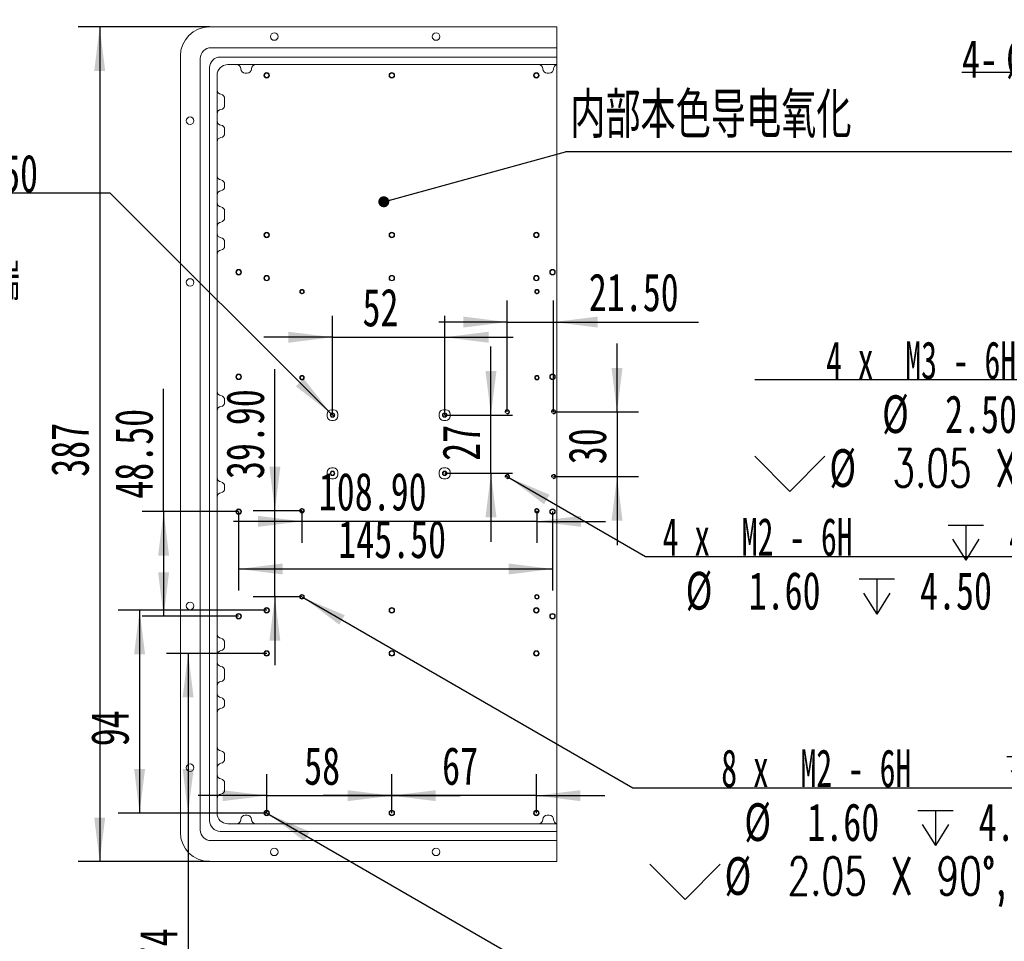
# Model space of a CAD drawing. Header units: millimetres. Extents: x 0 to 658, y -2 to 210.
# Tile 3 of 12: x 91 to 183, y 73 to 159. Entities that reach past the tile are written whole.
import ezdxf

# ---------------------------------------------------------------- set-up
doc = ezdxf.new("R2010")
doc.units = ezdxf.units.MM
doc.layers.add('图框', color=7, linetype='Continuous')
doc.styles.add('SLDTEXTSTYLE0', font='TXT', dxfattribs={"width": 0.7})
doc.styles.add('SLDTEXTSTYLE1', font='TXT', dxfattribs={"width": 0.7, "bigfont": 'bigfont'})
doc.styles.add('SLDTEXTSTYLE4', font='TXT', dxfattribs={"width": 0.633333})
doc.styles.add('SLDTEXTSTYLE5', font='TXT', dxfattribs={"width": 0.616667})
doc.dimstyles.new('SLDDIMSTYLE0', dxfattribs={"dimtxt": 3.5, "dimasz": 4.08, "dimexe": 0, "dimexo": 0.0625, "dimgap": 0.875, "dimtad": 2, "dimlfac": 5, "dimrnd": 1e-09, "dimzin": 12, "dimdsep": 46, "dimtxsty": 'SLDTEXTSTYLE0', "dimsah": 1, "dimcen": 0.09, "dimadec": 0, "dimazin": 3, "dimtfac": 1, "dimtofl": 0, "dimtmove": 0, "dimatfit": 3, "dimfxl": 0, "dimfrac": 2, "dimtolj": 1, "dimtzin": 12, "dimarcsym": 0})
doc.dimstyles.new('SLDDIMSTYLE1', dxfattribs={"dimtxt": 3.5, "dimasz": 4.08, "dimexe": 0, "dimexo": 0.0625, "dimgap": 0.875, "dimtad": 0, "dimtih": 1, "dimtoh": 1, "dimdec": 6, "dimlfac": 5, "dimrnd": 1e-09, "dimzin": 12, "dimdsep": 46, "dimtxsty": 'SLDTEXTSTYLE0', "dimblk1": 'NONE', "dimsah": 1, "dimcen": 0, "dimadec": 0, "dimazin": 3, "dimtfac": 1, "dimtmove": 0, "dimatfit": 3, "dimldrblk": 'NONE', "dimfxl": 0, "dimfrac": 2, "dimtolj": 1, "dimtzin": 12, "dimarcsym": 0})
doc.dimstyles.new('SLDDIMSTYLE2', dxfattribs={"dimtxt": 3.5, "dimasz": 4.08, "dimexe": 0, "dimexo": 0.0625, "dimgap": 0.875, "dimtad": 2, "dimlfac": 5, "dimrnd": 1e-09, "dimzin": 12, "dimdsep": 46, "dimtxsty": 'SLDTEXTSTYLE0', "dimsah": 1, "dimcen": 0.09, "dimadec": 0, "dimazin": 3, "dimtfac": 1, "dimtmove": 0, "dimatfit": 0, "dimfxl": 0, "dimfrac": 2, "dimtolj": 1, "dimtzin": 12, "dimarcsym": 0})
doc.dimstyles.new('SLDDIMSTYLE3', dxfattribs={"dimtxt": 3.5, "dimasz": 4.08, "dimexe": 0, "dimexo": 0.0625, "dimgap": 0.875, "dimtad": 2, "dimlfac": 5, "dimrnd": 1e-09, "dimzin": 4, "dimdsep": 46, "dimtxsty": 'SLDTEXTSTYLE0', "dimsah": 1, "dimcen": 0.09, "dimadec": 0, "dimazin": 1, "dimtfac": 1, "dimtofl": 0, "dimtmove": 0, "dimatfit": 3, "dimfxl": 0, "dimfrac": 2, "dimtolj": 1, "dimtzin": 12, "dimarcsym": 0})
doc.dimstyles.new('SLDDIMSTYLE4', dxfattribs={"dimtxt": 3.5, "dimasz": 4.08, "dimexe": 0, "dimexo": 0.0625, "dimgap": 0.875, "dimtad": 2, "dimlfac": 5, "dimrnd": 1e-09, "dimzin": 4, "dimdsep": 46, "dimtxsty": 'SLDTEXTSTYLE0', "dimsah": 1, "dimcen": 0.09, "dimadec": 0, "dimazin": 1, "dimtfac": 1, "dimtmove": 0, "dimatfit": 0, "dimfxl": 0, "dimfrac": 2, "dimtolj": 1, "dimtzin": 12, "dimarcsym": 0})
doc.dimstyles.new('SLDDIMSTYLE5', dxfattribs={"dimtxt": 0.18, "dimasz": 1.016, "dimexe": 0, "dimexo": 0.0625, "dimgap": 0, "dimtad": 0, "dimtih": 1, "dimtoh": 1, "dimdec": 0, "dimrnd": 1e-09, "dimzin": 0, "dimdsep": 46, "dimtxsty": 'Standard', "dimblk1": 'DOT', "dimblk2": 'DOT', "dimsah": 1, "dimcen": 0.09, "dimadec": 0, "dimazin": 0, "dimtfac": 1.016, "dimtdec": 0, "dimtofl": 0, "dimtmove": 0, "dimatfit": 3, "dimldrblk": 'DOT', "dimfxl": 0, "dimfrac": 2, "dimtolj": 1, "dimtzin": 0, "dimarcsym": 0})
doc.dimstyles.new('SLDDIMSTYLE6', dxfattribs={"dimtxt": 3.5, "dimasz": 4.08, "dimexe": 0, "dimexo": 0.0625, "dimgap": 0.875, "dimtad": 0, "dimtih": 1, "dimtoh": 1, "dimlfac": 5, "dimrnd": 1e-09, "dimzin": 12, "dimdsep": 46, "dimtxsty": 'SLDTEXTSTYLE0', "dimblk1": 'NONE', "dimsah": 1, "dimcen": 0, "dimadec": 0, "dimazin": 3, "dimtfac": 1, "dimtmove": 0, "dimatfit": 3, "dimldrblk": 'NONE', "dimfxl": 0, "dimfrac": 2, "dimtolj": 1, "dimtzin": 12, "dimarcsym": 0})

# ---------------------------------------------------------------- blocks, each defined once
blk = doc.blocks.new('_D')
at = {"layer": '图框'}
for p, q in [((108.882, 157.86), (96.7, 157.86)), ((98.7, 157.86), (98.7, 80.46)), ((108.882, 80.46), (96.7, 80.46))]:
    blk.add_line(p, q, dxfattribs=at)
for points in [[(98.7, 157.86), (98.192, 153.78), (99.208, 153.78)], [(98.7, 80.46), (99.208, 84.54), (98.192, 84.54)]]:
    blk.add_solid(points, dxfattribs=at)
at = {"layer": '图框', "insert": (94.188, 116.141), "char_height": 3.5, "attachment_point": 1, "rotation": 90, "style": 'SLDTEXTSTYLE0'}
blk.add_mtext('387', dxfattribs=at)
blk = doc.blocks.new('SW_SYMBOL_HOLE_DEPTH')
at = {"layer": '图框', "color": 0}
for p, q in [((0, 875), (800, 875)), ((400, 875), (400, 75)), ((100, 555), (400, 75)), ((700, 555), (400, 75))]:
    blk.add_line(p, q, dxfattribs=at)
blk = doc.blocks.new('SW_SYMBOL_HOLE_SINK')
at = {"layer": '图框', "color": 0}
for p, q in [((0, 875), (800, 75)), ((800, 75), (1600, 875))]:
    blk.add_line(p, q, dxfattribs=at)
blk = doc.blocks.new('_D_1')
at = {"layer": '图框'}
for p, q in [((113.961, 85.087), (114.403, 84.832)), ((114.403, 84.832), (151.792, 63.227)), ((151.792, 63.227), (200.837, 63.227))]:
    blk.add_line(p, q, dxfattribs=at)
blk.add_solid([(114.403, 84.832), (117.681, 82.351), (118.19, 83.231)], dxfattribs=at)
at = {"layer": '图框', "xscale": 0.004072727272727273, "yscale": 0.004072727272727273, "zscale": 0.004072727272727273}
for name, p in [('SW_SYMBOL_HOLE_DEPTH', (189.533, 62.586)), ('SW_SYMBOL_HOLE_DEPTH', (178.228, 57.586)), ('SW_SYMBOL_HOLE_SINK', (153.379, 52.586))]:
    blk.add_blockref(name, p, dxfattribs=at)
at = {"layer": '图框', "char_height": 3.5, "attachment_point": 1}
for s, insert, style in [('26 x  M2.5 - 6H', (156.944, 66.812), 'SLDTEXTSTYLE4'), ('5', (195.168, 66.812), 'SLDTEXTSTYLE0'), ('%%c', (162.138, 61.812), 'SLDTEXTSTYLE0'), ('2.05', (167.976, 61.812), 'SLDTEXTSTYLE0'), ('4.50', (183.863, 61.812), 'SLDTEXTSTYLE0'), ('%%c', (160.305, 56.812), 'SLDTEXTSTYLE0'), ('2.55 X 90\\M+1818B, \\M+18BDF\\M+1925B', (166.143, 56.812), 'SLDTEXTSTYLE1')]:
    blk.add_mtext(s, dxfattribs=dict(at, insert=insert, style=style))
blk = doc.blocks.new('_NONE')
blk = doc.blocks.new('_D_2')
at = {"layer": '图框'}
for p, q in [((117.275, 105.112), (117.63, 104.907)), ((117.63, 104.907), (148.118, 87.286)), ((148.118, 87.286), (197.163, 87.286))]:
    blk.add_line(p, q, dxfattribs=at)
blk.add_solid([(117.63, 104.907), (120.908, 102.426), (121.416, 103.305)], dxfattribs=at)
at = {"layer": '图框', "xscale": 0.004072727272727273, "yscale": 0.004072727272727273, "zscale": 0.004072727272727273}
for name, p in [('SW_SYMBOL_HOLE_DEPTH', (182.804, 86.645)), ('SW_SYMBOL_HOLE_DEPTH', (174.555, 81.645)), ('SW_SYMBOL_HOLE_SINK', (149.706, 76.645))]:
    blk.add_blockref(name, p, dxfattribs=at)
at = {"layer": '图框', "char_height": 3.5, "attachment_point": 1}
for s, insert, style in [('8 x  M2 - 6H', (156.326, 90.871), 'SLDTEXTSTYLE5'), ('4', (188.439, 90.871), 'SLDTEXTSTYLE0'), ('%%c', (158.464, 85.871), 'SLDTEXTSTYLE0'), ('1.60', (164.303, 85.871), 'SLDTEXTSTYLE0'), ('4.50', (180.19, 85.871), 'SLDTEXTSTYLE0'), ('%%c', (156.631, 80.871), 'SLDTEXTSTYLE0'), ('2.05 X 90\\M+1818B, \\M+18BDF\\M+1925B', (162.47, 80.871), 'SLDTEXTSTYLE1')]:
    blk.add_mtext(s, dxfattribs=dict(at, insert=insert, style=style))
blk = doc.blocks.new('_D_3')
at = {"layer": '图框'}
for p, q in [((136.344, 116.24), (136.621, 116.08)), ((136.621, 116.08), (149.299, 108.741)), ((149.299, 108.741), (185.105, 108.741))]:
    blk.add_line(p, q, dxfattribs=at)
blk.add_solid([(136.621, 116.08), (139.897, 113.596), (140.406, 114.475)], dxfattribs=at)
at = {"layer": '图框', "xscale": 0.004072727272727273, "yscale": 0.004072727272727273, "zscale": 0.004072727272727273}
for p in [(177.365, 108.101), (169.116, 103.101)]:
    blk.add_blockref('SW_SYMBOL_HOLE_DEPTH', p, dxfattribs=at)
at = {"layer": '图框', "char_height": 3.5, "attachment_point": 1}
for s, insert, style in [('4 x  M2 - 6H', (150.886, 112.326), 'SLDTEXTSTYLE5'), ('4', (183, 112.326), 'SLDTEXTSTYLE0'), ('%%c', (153.025, 107.326), 'SLDTEXTSTYLE0'), ('1.60', (158.864, 107.326), 'SLDTEXTSTYLE0'), ('4.50', (174.751, 107.326), 'SLDTEXTSTYLE0')]:
    blk.add_mtext(s, dxfattribs=dict(at, insert=insert, style=style))
blk = doc.blocks.new('_D_4')
at = {"layer": '图框'}
for p, q in [((114.182, 99.76), (104.899, 99.76)), ((106.899, 99.76), (106.899, 84.96)), ((114.182, 84.96), (104.899, 84.96)), ((106.899, 84.96), (106.899, 70.933))]:
    blk.add_line(p, q, dxfattribs=at)
for points in [[(106.899, 99.76), (106.391, 95.68), (107.407, 95.68)], [(106.899, 84.96), (107.407, 89.04), (106.391, 89.04)]]:
    blk.add_solid(points, dxfattribs=at)
at = {"layer": '图框', "insert": (102.388, 70.933), "char_height": 3.5, "attachment_point": 1, "rotation": 90, "style": 'SLDTEXTSTYLE0'}
blk.add_mtext('74', dxfattribs=at)
blk = doc.blocks.new('_D_5')
at = {"layer": '图框'}
for p, q in [((114.182, 103.76), (100.399, 103.76)), ((102.399, 103.76), (102.399, 84.96)), ((114.182, 84.96), (100.399, 84.96))]:
    blk.add_line(p, q, dxfattribs=at)
for points in [[(102.399, 103.76), (101.891, 99.68), (102.907, 99.68)], [(102.399, 84.96), (102.907, 89.04), (101.891, 89.04)]]:
    blk.add_solid(points, dxfattribs=at)
at = {"layer": '图框', "insert": (97.888, 91.15), "char_height": 3.5, "attachment_point": 1, "rotation": 90, "style": 'SLDTEXTSTYLE0'}
blk.add_mtext('94', dxfattribs=at)
blk = doc.blocks.new('_D_6')
at = {"layer": '图框'}
for p, q in [((114.182, 84.96), (114.182, 88.572)), ((125.782, 84.96), (125.782, 88.572)), ((114.182, 86.572), (107.832, 86.572)), ((114.182, 86.572), (125.782, 86.572)), ((125.782, 86.572), (132.132, 86.572))]:
    blk.add_line(p, q, dxfattribs=at)
for points in [[(114.182, 86.572), (110.102, 87.08), (110.102, 86.064)], [(125.782, 86.572), (129.862, 86.064), (129.862, 87.08)]]:
    blk.add_solid(points, dxfattribs=at)
at = {"layer": '图框', "insert": (117.658, 91.084), "char_height": 3.5, "attachment_point": 1, "style": 'SLDTEXTSTYLE0'}
blk.add_mtext('58', dxfattribs=at)
blk = doc.blocks.new('_D_7')
at = {"layer": '图框'}
for p, q in [((125.782, 84.96), (125.782, 88.572)), ((139.182, 84.96), (139.182, 88.572)), ((125.782, 86.572), (119.432, 86.572)), ((139.182, 86.572), (125.782, 86.572)), ((139.182, 86.572), (145.532, 86.572))]:
    blk.add_line(p, q, dxfattribs=at)
for points in [[(125.782, 86.572), (121.702, 87.08), (121.702, 86.064)], [(139.182, 86.572), (143.262, 86.064), (143.262, 87.08)]]:
    blk.add_solid(points, dxfattribs=at)
at = {"layer": '图框', "insert": (130.446, 91.084), "char_height": 3.5, "attachment_point": 1, "style": 'SLDTEXTSTYLE0'}
blk.add_mtext('67', dxfattribs=at)
blk = doc.blocks.new('_D_8')
at = {"layer": '图框'}
for p, q in [((104.625, 112.91), (104.625, 124.288)), ((111.582, 112.91), (102.625, 112.91)), ((104.625, 112.91), (104.625, 103.21)), ((111.582, 103.21), (102.625, 103.21))]:
    blk.add_line(p, q, dxfattribs=at)
for points in [[(104.625, 112.91), (104.117, 108.83), (105.133, 108.83)], [(104.625, 103.21), (105.133, 107.29), (104.117, 107.29)]]:
    blk.add_solid(points, dxfattribs=at)
at = {"layer": '图框', "insert": (100.113, 114.104), "char_height": 3.5, "attachment_point": 1, "rotation": 90, "style": 'SLDTEXTSTYLE0'}
blk.add_mtext('48.50', dxfattribs=at)
blk = doc.blocks.new('_D_9')
at = {"layer": '图框'}
for p, q in [((111.582, 112.91), (111.582, 105.591)), ((140.682, 112.91), (140.682, 105.591)), ((111.582, 107.591), (140.682, 107.591))]:
    blk.add_line(p, q, dxfattribs=at)
for points in [[(111.582, 107.591), (115.662, 107.083), (115.662, 108.099)], [(140.682, 107.591), (136.602, 108.099), (136.602, 107.083)]]:
    blk.add_solid(points, dxfattribs=at)
at = {"layer": '图框', "insert": (120.815, 112.103), "char_height": 3.5, "attachment_point": 1, "style": 'SLDTEXTSTYLE0'}
blk.add_mtext('145.50', dxfattribs=at)
blk = doc.blocks.new('_D_10')
at = {"layer": '图框'}
for p, q in [((114.941, 112.99), (114.941, 126.111)), ((117.452, 112.99), (112.941, 112.99)), ((114.941, 105.01), (114.941, 112.99)), ((117.452, 105.01), (112.941, 105.01)), ((114.941, 105.01), (114.941, 98.66))]:
    blk.add_line(p, q, dxfattribs=at)
for points in [[(114.941, 112.99), (115.449, 117.07), (114.433, 117.07)], [(114.941, 105.01), (114.433, 100.93), (115.449, 100.93)]]:
    blk.add_solid(points, dxfattribs=at)
at = {"layer": '图框', "insert": (110.43, 115.927), "char_height": 3.5, "attachment_point": 1, "rotation": 90, "style": 'SLDTEXTSTYLE0'}
blk.add_mtext('39.90', dxfattribs=at)
blk = doc.blocks.new('_D_11')
at = {"layer": '图框'}
for p, q in [((117.452, 112.99), (117.452, 110.007)), ((139.232, 112.99), (139.232, 110.007)), ((117.452, 112.007), (111.102, 112.007)), ((139.232, 112.007), (117.452, 112.007)), ((139.232, 112.007), (145.582, 112.007))]:
    blk.add_line(p, q, dxfattribs=at)
for points in [[(117.452, 112.007), (113.372, 112.515), (113.372, 111.499)], [(139.232, 112.007), (143.312, 111.499), (143.312, 112.515)]]:
    blk.add_solid(points, dxfattribs=at)
at = {"layer": '图框', "insert": (119.012, 116.519), "char_height": 3.5, "attachment_point": 1, "style": 'SLDTEXTSTYLE0'}
blk.add_mtext('108.90', dxfattribs=at)
blk = doc.blocks.new('_D_12')
at = {"layer": '图框'}
for p, q in [((146.662, 122.16), (146.662, 128.51)), ((140.782, 122.16), (148.662, 122.16)), ((146.662, 122.16), (146.662, 116.16)), ((140.782, 116.16), (148.662, 116.16)), ((146.662, 116.16), (146.662, 109.81))]:
    blk.add_line(p, q, dxfattribs=at)
for points in [[(146.662, 122.16), (147.17, 126.24), (146.154, 126.24)], [(146.662, 116.16), (146.154, 112.08), (147.17, 112.08)]]:
    blk.add_solid(points, dxfattribs=at)
at = {"layer": '图框', "insert": (142.151, 117.306), "char_height": 3.5, "attachment_point": 1, "rotation": 90, "style": 'SLDTEXTSTYLE0'}
blk.add_mtext('30', dxfattribs=at)
blk = doc.blocks.new('_D_13')
at = {"layer": '图框'}
for p, q in [((136.482, 122.16), (136.482, 132.486)), ((140.782, 122.16), (140.782, 132.486)), ((136.482, 130.486), (130.132, 130.486)), ((136.482, 130.486), (140.782, 130.486)), ((140.782, 130.486), (154.23, 130.486))]:
    blk.add_line(p, q, dxfattribs=at)
for points in [[(136.482, 130.486), (132.402, 130.994), (132.402, 129.978)], [(140.782, 130.486), (144.862, 129.978), (144.862, 130.994)]]:
    blk.add_solid(points, dxfattribs=at)
at = {"layer": '图框', "insert": (144.046, 134.997), "char_height": 3.5, "attachment_point": 1, "style": 'SLDTEXTSTYLE0'}
blk.add_mtext('21.50', dxfattribs=at)
blk = doc.blocks.new('_D_14')
at = {"layer": '图框'}
for p, q in [((99.686, 142.437), (50.641, 142.437)), ((120.137, 122.005), (99.686, 142.437)), ((120.427, 121.715), (120.137, 122.005))]:
    blk.add_line(p, q, dxfattribs=at)
blk.add_solid([(120.137, 122.005), (117.61, 125.248), (116.892, 124.529)], dxfattribs=at)
at = {"layer": '图框', "xscale": 0.004072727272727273, "yscale": 0.004072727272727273, "zscale": 0.004072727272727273}
for name, p in [('SW_SYMBOL_HOLE_DEPTH', (80.684, 141.796)), ('SW_SYMBOL_HOLE_DEPTH', (78.545, 136.796)), ('SW_SYMBOL_HOLE_SINK', (50.641, 131.796))]:
    blk.add_blockref(name, p, dxfattribs=at)
at = {"layer": '图框', "char_height": 3.5, "attachment_point": 1}
for s, insert, style in [('4 x  M2 - 6H', (54.206, 146.022), 'SLDTEXTSTYLE5'), ('3.50', (86.319, 146.022), 'SLDTEXTSTYLE0'), ('%%c', (62.455, 141.022), 'SLDTEXTSTYLE0'), ('1.60', (68.293, 141.022), 'SLDTEXTSTYLE0'), ('4', (84.18, 141.022), 'SLDTEXTSTYLE0'), ('%%c', (57.566, 136.022), 'SLDTEXTSTYLE0'), ('2.05 X 90\\M+1818B, \\M+18BDF\\M+1925B', (63.405, 136.022), 'SLDTEXTSTYLE1')]:
    blk.add_mtext(s, dxfattribs=dict(at, insert=insert, style=style))
blk = doc.blocks.new('_D_15')
at = {"layer": '图框'}
for p, q in [((120.282, 121.86), (120.282, 131.078)), ((130.682, 121.86), (130.682, 131.078)), ((120.282, 129.078), (113.932, 129.078)), ((120.282, 129.078), (130.682, 129.078)), ((130.682, 129.078), (137.032, 129.078))]:
    blk.add_line(p, q, dxfattribs=at)
for points in [[(120.282, 129.078), (116.202, 129.586), (116.202, 128.57)], [(130.682, 129.078), (134.762, 128.57), (134.762, 129.586)]]:
    blk.add_solid(points, dxfattribs=at)
at = {"layer": '图框', "insert": (123.064, 133.59), "char_height": 3.5, "attachment_point": 1, "style": 'SLDTEXTSTYLE0'}
blk.add_mtext('52', dxfattribs=at)
blk = doc.blocks.new('_D_16')
at = {"layer": '图框'}
for p, q in [((134.974, 121.86), (134.974, 128.21)), ((130.682, 121.86), (136.974, 121.86)), ((134.974, 116.46), (134.974, 121.86)), ((130.682, 116.46), (136.974, 116.46)), ((134.974, 116.46), (134.974, 110.11))]:
    blk.add_line(p, q, dxfattribs=at)
for points in [[(134.974, 121.86), (135.482, 125.94), (134.466, 125.94)], [(134.974, 116.46), (134.466, 112.38), (135.482, 112.38)]]:
    blk.add_solid(points, dxfattribs=at)
at = {"layer": '图框', "insert": (130.463, 117.617), "char_height": 3.5, "attachment_point": 1, "rotation": 90, "style": 'SLDTEXTSTYLE0'}
blk.add_mtext('27', dxfattribs=at)
blk = doc.blocks.new('SW_NOTE_2')
at = {"layer": '图框', "color": 0}
blk.add_line((45.04, 0), (0, 0), dxfattribs=at)
at = {"layer": '图框', "color": 0, "insert": (0.453, 5.527), "char_height": 4.23333, "attachment_point": 1, "style": 'SLDTEXTSTYLE1'}
blk.add_mtext('\\M+193E0\\M+19594\\M+1967B\\M+19046导电氧\\M+189BB', dxfattribs=at)
blk = doc.blocks.new('_DOT')
at = {"color": 0, "linetype": 'ByBlock', "lineweight": -2}
blk.add_line((-0.5, 0), (-1, 0), dxfattribs=at)
at = {"color": 0, "linetype": 'ByBlock', "const_width": 0.5}
blk.add_lwpolyline([(-0.25, 0, 1), (0.25, 0, 1)], format="xyb", close=True, dxfattribs=at)
blk = doc.blocks.new('_D_45')
at = {"layer": '图框'}
for p, q in [((178.637, 171.597), (129.592, 171.597)), ((214.652, 150.822), (178.637, 171.597)), ((215.007, 150.617), (214.652, 150.822))]:
    blk.add_line(p, q, dxfattribs=at)
blk.add_solid([(214.652, 150.822), (211.372, 153.301), (210.864, 152.421)], dxfattribs=at)
at = {"layer": '图框', "xscale": 0.004072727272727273, "yscale": 0.004072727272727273, "zscale": 0.004072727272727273}
for name, p in [('SW_SYMBOL_HOLE_DEPTH', (162.69, 170.956)), ('SW_SYMBOL_HOLE_DEPTH', (154.441, 165.956)), ('SW_SYMBOL_HOLE_SINK', (129.592, 160.956))]:
    blk.add_blockref(name, p, dxfattribs=at)
at = {"layer": '图框', "char_height": 3.5, "attachment_point": 1}
for s, insert, style in [('8 x  M2 - 6H', (136.211, 175.182), 'SLDTEXTSTYLE5'), ('3', (168.325, 175.182), 'SLDTEXTSTYLE0'), ('%%c', (138.35, 170.182), 'SLDTEXTSTYLE0'), ('1.60', (144.189, 170.182), 'SLDTEXTSTYLE0'), ('3.30', (160.076, 170.182), 'SLDTEXTSTYLE0'), ('%%c', (136.517, 165.182), 'SLDTEXTSTYLE0'), ('2.05 X 90\\M+1818B, \\M+18BDF\\M+1925B', (142.356, 165.182), 'SLDTEXTSTYLE1')]:
    blk.add_mtext(s, dxfattribs=dict(at, insert=insert, style=style))
blk = doc.blocks.new('_D_46')
at = {"layer": '图框'}
for p, q in [((200.392, 153.636), (178.64, 153.636)), ((214.445, 149.61), (200.392, 153.636)), ((215.214, 149.39), (214.445, 149.61))]:
    blk.add_line(p, q, dxfattribs=at)
blk.add_solid([(214.445, 149.61), (210.663, 151.222), (210.383, 150.245)], dxfattribs=at)
at = {"layer": '图框', "char_height": 3.5, "attachment_point": 1}
for s, insert, style in [('4-', (178.64, 156.648), 'SLDTEXTSTYLE0'), ('%%c', (182.713, 156.648), 'SLDTEXTSTYLE0'), ('4', (186.583, 156.648), 'SLDTEXTSTYLE0'), ('贯\\M+190FA', (190.589, 156.648), 'SLDTEXTSTYLE1')]:
    blk.add_mtext(s, dxfattribs=dict(at, insert=insert, style=style))
blk = doc.blocks.new('_D_52')
at = {"layer": '图框'}
for p, q in [((208.47, 125.116), (159.425, 125.116)), ((215.545, 123.238), (208.47, 125.116)), ((216.135, 123.082), (215.545, 123.238))]:
    blk.add_line(p, q, dxfattribs=at)
blk.add_solid([(215.545, 123.238), (211.732, 124.775), (211.471, 123.793)], dxfattribs=at)
at = {"layer": '图框', "xscale": 0.004072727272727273, "yscale": 0.004072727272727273, "zscale": 0.004072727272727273}
for name, p in [('SW_SYMBOL_HOLE_DEPTH', (192.523, 124.475)), ('SW_SYMBOL_HOLE_DEPTH', (187.329, 119.475)), ('SW_SYMBOL_HOLE_SINK', (159.425, 114.475))]:
    blk.add_blockref(name, p, dxfattribs=at)
at = {"layer": '图框', "char_height": 3.5, "attachment_point": 1}
for s, insert, style in [('4 x  M3 - 6H', (166.045, 128.701), 'SLDTEXTSTYLE5'), ('4', (198.158, 128.701), 'SLDTEXTSTYLE0'), ('%%c', (171.238, 123.701), 'SLDTEXTSTYLE0'), ('2.50', (177.077, 123.701), 'SLDTEXTSTYLE0'), ('4', (192.964, 123.701), 'SLDTEXTSTYLE0'), ('%%c', (166.35, 118.701), 'SLDTEXTSTYLE0'), ('3.05 X 90\\M+1818B, \\M+18BDF\\M+1925B', (172.189, 118.701), 'SLDTEXTSTYLE1')]:
    blk.add_mtext(s, dxfattribs=dict(at, insert=insert, style=style))

msp = doc.modelspace()

# ---------------------------------------------------------------- linework, layer by layer
at = {"color": 7, "linetype": 'Continuous', "lineweight": 15}
for p, q in [((108.88203612, 157.85974716), (141.08203656, 157.85974716)), ((141.08203656, 157.85974716), (141.08203656, 155.9197471)), ((141.08203656, 155.9197471), (109.022037, 155.9197471)), ((141.08203656, 155.05974595), (141.08203656, 155.9197471)), ((106.18203661, 83.15974627), (106.18203661, 155.15974616)), ((108.02203647, 154.91974656), (108.02203647, 83.39974438)), ((109.88203666, 155.05974595), (141.08203656, 155.05974595)), ((141.08203656, 154.35974602), (110.58203659, 154.35974602)), ((141.08203656, 155.05974595), (141.08203656, 154.35974602)), ((141.08203656, 154.34704427), (141.08203656, 154.35974602)), ((141.08203656, 83.97244965), (141.08203656, 154.34704427)), ((108.88203612, 84.25974403), (108.88203612, 154.05974691)), ((109.58203605, 153.35974698), (109.58203605, 84.95974694)), ((112.38203577, 153.55974589), (112.18203685, 153.55974589)), ((140.38203663, 153.55974589), (140.18203622, 153.55974589)), ((110.28203598, 150.59347157), (110.28203598, 151.20602106)), ((110.28203598, 147.99347152), (110.28203598, 148.34602107)), ((110.28203598, 143.26602113), (110.28203598, 143.05347171)), ((110.28203598, 140.1534718), (110.28203598, 140.7660211)), ((110.28203598, 137.55347184), (110.28203598, 137.90602104)), ((110.28203598, 123.26602046), (110.28203598, 123.05347179)), ((120.18203667, 122.35974674), (120.38203633, 122.35974674)), ((130.58203647, 122.35974674), (130.78203645, 122.35974674)), ((119.78203661, 121.75974701), (119.78203661, 121.95974593)), ((120.7820364, 121.95974593), (120.7820364, 121.75974701)), ((130.18203646, 121.95974593), (130.18203646, 121.75974701)), ((131.18203643, 121.75974701), (131.18203643, 121.95974593)), ((120.18203667, 121.3597462), (120.38203633, 121.3597462)), ((130.78203645, 121.3597462), (130.58203647, 121.3597462)), ((120.18203667, 116.95974623), (120.38203633, 116.95974623)), ((130.78203645, 116.95974623), (130.58203647, 116.95974623)), ((119.78203661, 116.3597465), (119.78203661, 116.55974691)), ((120.18203667, 115.95974718), (120.38203633, 115.95974718)), ((120.7820364, 116.3597465), (120.7820364, 116.55974691)), ((130.18203646, 116.3597465), (130.18203646, 116.55974691)), ((130.58203647, 115.95974718), (130.78203645, 115.95974718)), ((131.18203643, 116.3597465), (131.18203643, 116.55974691)), ((110.28203598, 115.26602064), (110.28203598, 115.05347197)), ((110.28203598, 100.413473), (110.28203598, 100.76601957)), ((110.28203598, 97.55347227), (110.28203598, 98.16602026)), ((110.28203598, 95.26602183), (110.28203598, 95.05347167)), ((110.28203598, 89.9734721), (110.28203598, 90.32602166)), ((110.28203598, 87.11347137), (110.28203598, 87.72602235)), ((112.18203685, 84.75974356), (112.38203577, 84.75974356)), ((140.18203622, 84.75974356), (140.38203663, 84.75974356)), ((141.08203656, 83.25974499), (109.88203666, 83.25974499)), ((110.58203659, 83.9597479), (141.08203656, 83.9597479)), ((141.08203656, 83.9597479), (141.08203656, 83.97244965)), ((141.08203656, 83.9597479), (141.08203656, 83.25974499)), ((141.08203656, 82.39974533), (141.08203656, 83.25974499)), ((109.022037, 82.39974533), (141.08203656, 82.39974533)), ((141.08203656, 82.39974533), (141.08203656, 80.45974527)), ((141.08203656, 80.45974527), (108.88203612, 80.45974527))]:
    msp.add_line(p, q, dxfattribs=at)
for centre, radius in [((114.88203646, 156.95974644), 0.35), ((129.88203646, 156.95974644), 0.35), ((114.18203646, 153.35974644), 0.255), ((114.18203646, 153.35974644), 0.205), ((125.78203646, 153.35974644), 0.255), ((125.78203646, 153.35974644), 0.205), ((139.18203646, 153.35974644), 0.255), ((139.18203646, 153.35974644), 0.205), ((107.08203646, 149.15974644), 0.35), ((114.18203646, 138.55974644), 0.255), ((114.18203646, 138.55974644), 0.205), ((125.78203646, 138.55974644), 0.255), ((125.78203646, 138.55974644), 0.205), ((139.18203646, 138.55974644), 0.255), ((139.18203646, 138.55974644), 0.205), ((111.58203646, 135.10974644), 0.255), ((111.58203646, 135.10974644), 0.205), ((140.68203646, 135.10974644), 0.255), ((140.68203646, 135.10974644), 0.205), ((107.08203646, 134.15974644), 0.35), ((114.18203646, 134.55974644), 0.255), ((114.18203646, 134.55974644), 0.205), ((125.78203646, 134.55974644), 0.255), ((125.78203646, 134.55974644), 0.205), ((139.18203646, 134.55974644), 0.255), ((139.18203646, 134.55974644), 0.205), ((117.45203646, 133.30974644), 0.205), ((117.45203646, 133.30974644), 0.16), ((139.23203646, 133.30974644), 0.205), ((139.23203646, 133.30974644), 0.16), ((111.58203646, 125.40974644), 0.255), ((111.58203646, 125.40974644), 0.205), ((117.45203646, 125.32974644), 0.205), ((117.45203646, 125.32974644), 0.16), ((139.23203646, 125.32974644), 0.205), ((139.23203646, 125.32974644), 0.16), ((140.68203646, 125.40974644), 0.255), ((140.68203646, 125.40974644), 0.205), ((136.48203646, 122.15974644), 0.16), ((140.78203646, 122.15974644), 0.16), ((120.28203646, 121.85974644), 0.205), ((120.28203646, 121.85974644), 0.16), ((130.68203646, 121.85974644), 0.205), ((130.68203646, 121.85974644), 0.16), ((120.28203646, 116.45974644), 0.205), ((120.28203646, 116.45974644), 0.16), ((130.68203646, 116.45974644), 0.205), ((130.68203646, 116.45974644), 0.16), ((136.48203646, 116.15974644), 0.16), ((140.78203646, 116.15974644), 0.16), ((117.45203646, 112.98974644), 0.205), ((139.23203646, 112.98974644), 0.205), ((111.58203646, 112.90974644), 0.255), ((111.58203646, 112.90974644), 0.205), ((117.45203646, 112.98974644), 0.16), ((139.23203646, 112.98974644), 0.16), ((140.68203646, 112.90974644), 0.255), ((140.68203646, 112.90974644), 0.205), ((117.45203646, 105.00974644), 0.205), ((117.45203646, 105.00974644), 0.16), ((139.23203646, 105.00974644), 0.205), ((139.23203646, 105.00974644), 0.16), ((107.08203646, 104.15974644), 0.35), ((111.58203646, 103.20974644), 0.255), ((111.58203646, 103.20974644), 0.205), ((114.18203646, 103.75974644), 0.255), ((114.18203646, 103.75974644), 0.205), ((125.78203646, 103.75974644), 0.255), ((125.78203646, 103.75974644), 0.205), ((139.18203646, 103.75974644), 0.255), ((139.18203646, 103.75974644), 0.205), ((140.68203646, 103.20974644), 0.255), ((140.68203646, 103.20974644), 0.205), ((114.18203646, 99.75974644), 0.255), ((114.18203646, 99.75974644), 0.205), ((125.78203646, 99.75974644), 0.255), ((125.78203646, 99.75974644), 0.205), ((139.18203646, 99.75974644), 0.255), ((139.18203646, 99.75974644), 0.205), ((107.08203646, 89.15974644), 0.35), ((114.18203646, 84.95974644), 0.255), ((114.18203646, 84.95974644), 0.205), ((125.78203646, 84.95974644), 0.255), ((125.78203646, 84.95974644), 0.205), ((139.18203646, 84.95974644), 0.255), ((139.18203646, 84.95974644), 0.205), ((114.88203646, 81.35974644), 0.35), ((129.88203646, 81.35974644), 0.35)]:
    msp.add_circle(centre, radius, dxfattribs=at)
for centre, radius, start, end in [((108.88203646, 155.15974644), 2.7, 90, 180), ((109.02203646, 154.91974644), 1, 90, 180), ((109.88203646, 154.05974644), 1, 90, 180), ((110.58203646, 153.35974644), 1, 90, 180), ((111.38203646, 153.95974644), 0.4, 0, 90), ((113.18203646, 153.95974644), 0.4, 90, 180), ((139.38203646, 153.95974644), 0.4, 0, 90), ((141.18203646, 153.95974644), 0.4, 104.4775121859, 180), ((112.18203646, 153.95974644), 0.4, 180, 270), ((112.38203646, 153.95974644), 0.4, 270, 0), ((140.18203646, 153.95974644), 0.4, 180, 270), ((140.38203646, 153.95974644), 0.4, 270, 0), ((109.98203646, 151.99974644), 0.4, 180, 262.8192442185), ((109.88203646, 151.20602105), 0.4, 0, 82.8192442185), ((109.98203646, 149.79974644), 0.4, 97.1807557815, 180), ((109.88203646, 150.59347183), 0.4, 277.1807557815, 0), ((109.98203646, 149.13974644), 0.4, 180, 262.8192442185), ((109.88203646, 148.34602105), 0.4, 0, 82.8192442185), ((109.88203646, 147.99347183), 0.4, 277.1807557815, 0), ((109.98203646, 147.19974644), 0.4, 97.1807557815, 180), ((109.98203646, 144.05974644), 0.4, 180, 262.8192442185), ((109.88203646, 143.26602105), 0.4, 0, 82.8192442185), ((109.98203646, 142.25974644), 0.4, 97.1807557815, 180), ((109.88203646, 143.05347183), 0.4, 277.1807557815, 0), ((109.98203646, 141.55974644), 0.4, 180, 262.8192442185), ((109.88203646, 140.76602105), 0.4, 0, 82.8192442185), ((109.98203646, 139.35974644), 0.4, 97.1807557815, 180), ((109.88203646, 140.15347183), 0.4, 277.1807557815, 0), ((109.98203646, 138.69974644), 0.4, 180, 262.8192442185), ((109.88203646, 137.90602105), 0.4, 0, 82.8192442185), ((109.98203646, 136.75974644), 0.4, 97.1807557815, 180), ((109.88203646, 137.55347183), 0.4, 277.1807557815, 0), ((109.98203646, 124.05974644), 0.4, 180, 262.8192442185), ((109.88203646, 123.26602105), 0.4, 0, 82.8192442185), ((109.98203646, 122.25974644), 0.4, 97.1807557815, 180), ((109.88203646, 123.05347183), 0.4, 277.1807557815, 0), ((120.18203646, 121.95974644), 0.4, 90, 180), ((120.38203646, 121.95974644), 0.4, 0, 90), ((130.58203646, 121.95974644), 0.4, 90, 180), ((130.78203646, 121.95974644), 0.4, 0, 90), ((120.18203646, 121.75974644), 0.4, 180, 270), ((120.38203646, 121.75974644), 0.4, 270, 0), ((130.58203646, 121.75974644), 0.4, 180, 270), ((130.78203646, 121.75974644), 0.4, 270, 0), ((120.18203646, 116.55974644), 0.4, 90, 180), ((120.38203646, 116.55974644), 0.4, 0, 90), ((130.58203646, 116.55974644), 0.4, 90, 180), ((130.78203646, 116.55974644), 0.4, 0, 90), ((109.98203646, 116.05974644), 0.4, 180, 262.8192442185), ((120.18203646, 116.35974644), 0.4, 180, 270), ((120.38203646, 116.35974644), 0.4, 270, 0), ((130.58203646, 116.35974644), 0.4, 180, 270), ((130.78203646, 116.35974644), 0.4, 270, 0), ((109.88203646, 115.26602105), 0.4, 0, 82.8192442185), ((109.88203646, 115.05347183), 0.4, 277.1807557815, 0), ((109.98203646, 114.25974644), 0.4, 97.1807557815, 180), ((109.98203646, 101.55974644), 0.4, 180, 262.8192442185), ((109.88203646, 100.76602105), 0.4, 0, 82.8192442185), ((109.88203646, 100.41347183), 0.4, 277.1807557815, 0), ((109.98203646, 99.61974644), 0.4, 97.1807557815, 180), ((109.98203646, 98.95974644), 0.4, 180, 262.8192442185), ((109.88203646, 98.16602105), 0.4, 0, 82.8192442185), ((109.98203646, 96.75974644), 0.4, 97.1807557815, 180), ((109.88203646, 97.55347183), 0.4, 277.1807557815, 0), ((109.98203646, 96.05974644), 0.4, 180, 262.8192442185), ((109.88203646, 95.26602105), 0.4, 0, 82.8192442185), ((109.88203646, 95.05347183), 0.4, 277.1807557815, 0), ((109.98203646, 94.25974644), 0.4, 97.1807557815, 180), ((109.98203646, 91.11974644), 0.4, 180, 262.8192442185), ((109.88203646, 90.32602105), 0.4, 0, 82.8192442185), ((109.98203646, 89.17974644), 0.4, 97.1807557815, 180), ((109.88203646, 89.97347183), 0.4, 277.1807557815, 0), ((109.98203646, 88.51974644), 0.4, 180, 262.8192442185), ((109.88203646, 87.72602105), 0.4, 0, 82.8192442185), ((109.88203646, 87.11347183), 0.4, 277.1807557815, 0), ((109.98203646, 86.31974644), 0.4, 97.1807557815, 180), ((110.58203646, 84.95974644), 1, 180, 270), ((109.88203646, 84.25974644), 1, 180, 270), ((111.38203646, 84.35974644), 0.4, 270, 0), ((112.18203646, 84.35974644), 0.4, 90, 180), ((112.38203646, 84.35974644), 0.4, 0, 90), ((113.18203646, 84.35974644), 0.4, 180, 270), ((139.38203646, 84.35974644), 0.4, 270, 0), ((140.18203646, 84.35974644), 0.4, 90, 180), ((140.38203646, 84.35974644), 0.4, 0, 90), ((141.18203646, 84.35974644), 0.4, 180, 255.5224878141), ((108.88203646, 83.15974644), 2.7, 180, 270), ((109.02203646, 83.39974644), 1, 180, 270)]:
    msp.add_arc(centre, radius, start, end, dxfattribs=at)
at = {"color": 7, "linetype": 'Continuous', "lineweight": 0}
for centre in [(117.45203646, 133.30974644), (139.23203646, 133.30974644), (117.45203646, 125.32974644), (139.23203646, 125.32974644), (136.48203646, 122.15974644), (140.78203646, 122.15974644), (120.28203646, 121.85974644), (130.68203646, 121.85974644), (120.28203646, 116.45974644), (130.68203646, 116.45974644), (136.48203646, 116.15974644), (140.78203646, 116.15974644), (117.45203646, 112.98974644), (139.23203646, 112.98974644), (117.45203646, 105.00974644), (139.23203646, 105.00974644)]:
    msp.add_arc(centre, 0.2, 255, 195, dxfattribs=at)

# ---------------------------------------------------------------- block references
at = {"layer": '图框'}
msp.add_blockref('SW_NOTE_2', (141.8699422, 146.26596), dxfattribs=at)

# ---------------------------------------------------------------- texts
at = {"layer": '图框', "insert": (7.08363591, 83.57905148), "char_height": 3.5, "attachment_point": 1, "style": 'SLDTEXTSTYLE1'}
msp.add_mtext('\\M+197EB\\M+18C8F\\M+191E3\\M+18D86', dxfattribs=at)

# ---------------------------------------------------------------- dimensions: what is measured, and where the dimension line sits
at = {"layer": '图框'}
for p1, p2, text, picture, middle in [((215.00744041, 150.61731628), (214.65228938, 150.8221766), '8 x  M2 - 6H {\\fGDT;x} 3\\P%%c 1.60 {\\fGDT;x} 3.30\\P{\\fGDT;w}%%c 2.05 X 90°, 近端', '_D_45', (153.32064627, 168.17007909)), ((120.42706015, 121.71485638), (120.13701277, 122.0046365), '4 x  M2 - 6H {\\fGDT;x} 3.50\\P%%c 1.60 {\\fGDT;x} 4\\P{\\fGDT;w}%%c 2.05 X 90°, 近端', '_D_14', (74.36998264, 139.00984593)), ((216.1346612, 123.08151513), (215.54506859, 123.23797775), '4 x  M3 - 6H {\\fGDT;x} 4\\P%%c 2.50 {\\fGDT;x} 4\\P{\\fGDT;w}%%c 3.05 X 90°, 近端', '_D_52', (183.15375913, 121.68881811)), ((136.34356127, 116.23990017), (136.62051166, 116.07959271), '4 x  M2 - 6H {\\fGDT;x} 4\\P%%c 1.60 {\\fGDT;x} 4.50\\P', '_D_3', (167.99534466, 107.81439154)), ((117.27454883, 105.11232881), (117.62952409, 104.90716407), '8 x  M2 - 6H {\\fGDT;x} 4\\P%%c 1.60 {\\fGDT;x} 4.50\\P{\\fGDT;w}%%c 2.05 X 90°, 近端', '_D_2', (173.43467704, 83.85885597)), ((113.96124824, 85.08732999), (114.40282468, 84.83216289), '26 x  M2.5 - 6H {\\fGDT;x} 5\\P%%c 2.05 {\\fGDT;x} 4.50\\P{\\fGDT;w}%%c 2.55 X 90°, 近端', '_D_1', (177.10822683, 59.79999563))]:
    dim = msp.add_diameter_dim_2p(p1=p1, p2=p2, text=text, dimstyle='SLDDIMSTYLE1', override={"dimpost": '<>'}, dxfattribs=at)
    dim.commit()
    dim.dimension.update_dxf_attribs({"geometry": picture, "text_midpoint": middle, "dimtype": 163})
for base, p1, p2, dimstyle, picture, middle in [((98.70005045, 80.45974644), (108.88203646, 157.85974644), (108.88203646, 80.45974644), 'SLDDIMSTYLE0', '_D', (98.70005045, 119.19639535)), ((114.94142176, 112.98974644), (117.45203646, 105.00974644), (117.45203646, 112.98974644), 'SLDDIMSTYLE4', '_D_10', (114.94142176, 121.01889247)), ((134.97433626, 121.85974644), (130.68203646, 116.45974644), (130.68203646, 121.85974644), 'SLDDIMSTYLE2', '_D_16', (134.97433626, 119.65342668)), ((146.66241955, 116.15974644), (140.78203646, 122.15974644), (140.78203646, 116.15974644), 'SLDDIMSTYLE2', '_D_12', (146.66241955, 119.34301215)), ((104.62483199, 103.20974644), (111.58203646, 112.90974644), (111.58203646, 103.20974644), 'SLDDIMSTYLE3', '_D_8', (104.62483199, 119.19639535)), ((102.39947691, 84.95974644), (114.18203646, 103.75974644), (114.18203646, 84.95974644), 'SLDDIMSTYLE0', '_D_5', (102.39947691, 93.18716877)), ((106.89931092, 84.95974644), (114.18203646, 99.75974644), (114.18203646, 84.95974644), 'SLDDIMSTYLE0', '_D_4', (106.89931092, 72.96957826))]:
    dim = msp.add_linear_dim(base=base, p1=p1, p2=p2, angle=90, dimstyle=dimstyle, dxfattribs=at)
    dim.commit()
    dim.dimension.update_dxf_attribs({"geometry": picture, "text_midpoint": middle, "dimtype": 160})
dim = msp.add_diameter_dim_2p(p1=(215.21439466, 149.38957902), p2=(214.44533513, 149.60991386), text='4-<> 贯穿', dimstyle='SLDDIMSTYLE6', dxfattribs=at)
dim.commit()
dim.dimension.update_dxf_attribs({"geometry": '_D_46', "text_midpoint": (188.72192457, 154.92280004), "dimtype": 163})
for base, p1, p2, dimstyle, picture, middle in [((140.78203646, 130.48555329), (136.48203646, 122.15974644), (140.78203646, 122.15974644), 'SLDDIMSTYLE4', '_D_13', (149.13824547, 130.48555329)), ((130.68203646, 129.07843065), (120.28203646, 121.85974644), (130.68203646, 121.85974644), 'SLDDIMSTYLE2', '_D_15', (125.10113034, 129.07843065)), ((117.45203646, 112.00679298), (139.23203646, 112.98974644), (117.45203646, 112.98974644), 'SLDDIMSTYLE4', '_D_11', (125.12266049, 112.00679298)), ((140.68203646, 107.59085276), (111.58203646, 112.90974644), (140.68203646, 112.90974644), 'SLDDIMSTYLE3', '_D_9', (126.92502284, 107.59085276)), ((125.78203646, 86.57221923), (114.18203646, 84.95974644), (125.78203646, 84.95974644), 'SLDDIMSTYLE2', '_D_6', (119.69447077, 86.57221923)), ((125.78203646, 86.57221923), (139.18203646, 84.95974644), (125.78203646, 84.95974644), 'SLDDIMSTYLE2', '_D_7', (132.4830863, 86.57221923))]:
    dim = msp.add_linear_dim(base=base, p1=p1, p2=p2, dimstyle=dimstyle, dxfattribs=at)
    dim.commit()
    dim.dimension.update_dxf_attribs({"geometry": picture, "text_midpoint": middle, "dimtype": 160})

# ---------------------------------------------------------------- leaders
msp.add_leader([(125.03770052, 141.63969734), (141.8699422, 146.26596)], dimstyle='SLDDIMSTYLE5', dxfattribs=at)

doc.saveas('drawing.dxf')
